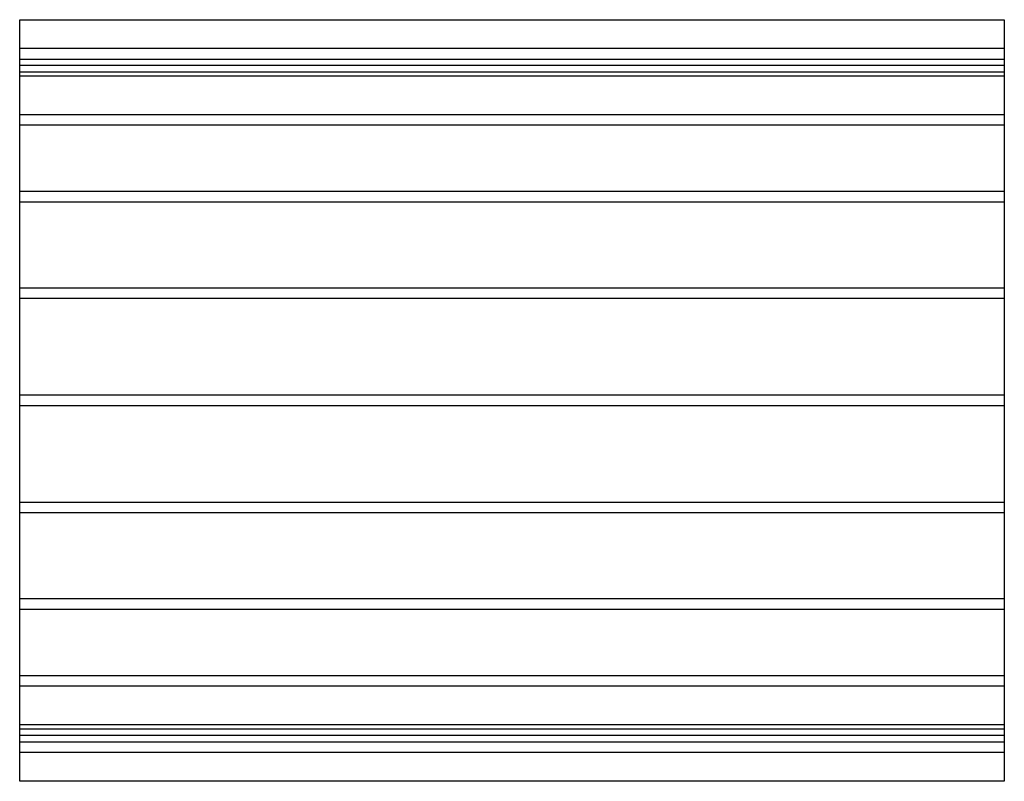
# Model space of a CAD drawing. Header units: millimetres. Extents: x -938 to 938, y -725 to 725.
import ezdxf

# ---------------------------------------------------------------- set-up
doc = ezdxf.new("R2010")
doc.units = ezdxf.units.MM
doc.layers.add('HIDDEN', color=7, linetype='Continuous')
doc.layers.add('THICK', color=7, linetype='Continuous')

msp = doc.modelspace()

# ---------------------------------------------------------------- linework, layer by layer
at = {"layer": 'HIDDEN'}
for p, q in [((937.5, 670), (-937.5, 670)), ((-937.5, 650), (937.5, 650)), ((937.5, 637.7), (-937.5, 637.7)), ((937.5, 637.7), (-937.5, 637.7)), ((937.5, 625), (-937.5, 625)), ((937.5, 617.7), (-937.5, 617.7)), ((937.5, 617.7), (-937.5, 617.7)), ((937.5, 544), (-937.5, 544)), ((937.5, 544), (-937.5, 544)), ((937.5, 524), (-937.5, 524)), ((937.5, 524), (-937.5, 524)), ((937.5, 397.9), (-937.5, 397.9)), ((937.5, 397.9), (-937.5, 397.9)), ((937.5, 377.9), (-937.5, 377.9)), ((937.5, 377.9), (-937.5, 377.9)), ((937.5, 214), (-937.5, 214)), ((937.5, 214), (-937.5, 214)), ((937.5, 194), (-937.5, 194)), ((937.5, 194), (-937.5, 194)), ((937.5, 10), (-937.5, 10)), ((937.5, 10), (-937.5, 10)), ((937.5, -10), (-937.5, -10)), ((937.5, -10), (-937.5, -10)), ((937.5, -194), (-937.5, -194)), ((937.5, -194), (-937.5, -194)), ((937.5, -214), (-937.5, -214)), ((937.5, -214), (-937.5, -214)), ((937.5, -377.9), (-937.5, -377.9)), ((937.5, -377.9), (-937.5, -377.9)), ((937.5, -397.9), (-937.5, -397.9)), ((937.5, -397.9), (-937.5, -397.9)), ((937.5, -524), (-937.5, -524)), ((937.5, -524), (-937.5, -524)), ((937.5, -544), (-937.5, -544)), ((937.5, -544), (-937.5, -544)), ((937.5, -617.7), (-937.5, -617.7)), ((937.5, -617.7), (-937.5, -617.7)), ((-937.5, -625), (937.5, -625)), ((937.5, -637.7), (-937.5, -637.7)), ((937.5, -637.7), (-937.5, -637.7)), ((-937.5, -650), (937.5, -650)), ((937.5, -670), (-937.5, -670))]:
    msp.add_line(p, q, dxfattribs=at)
at = {"layer": 'THICK'}
for p, q in [((-937.5, -725), (-937.5, 725)), ((-937.5, 725), (937.5, 725)), ((937.5, 725), (937.5, -725)), ((937.5, -725), (-937.5, -725))]:
    msp.add_line(p, q, dxfattribs=at)

doc.saveas('drawing.dxf')
